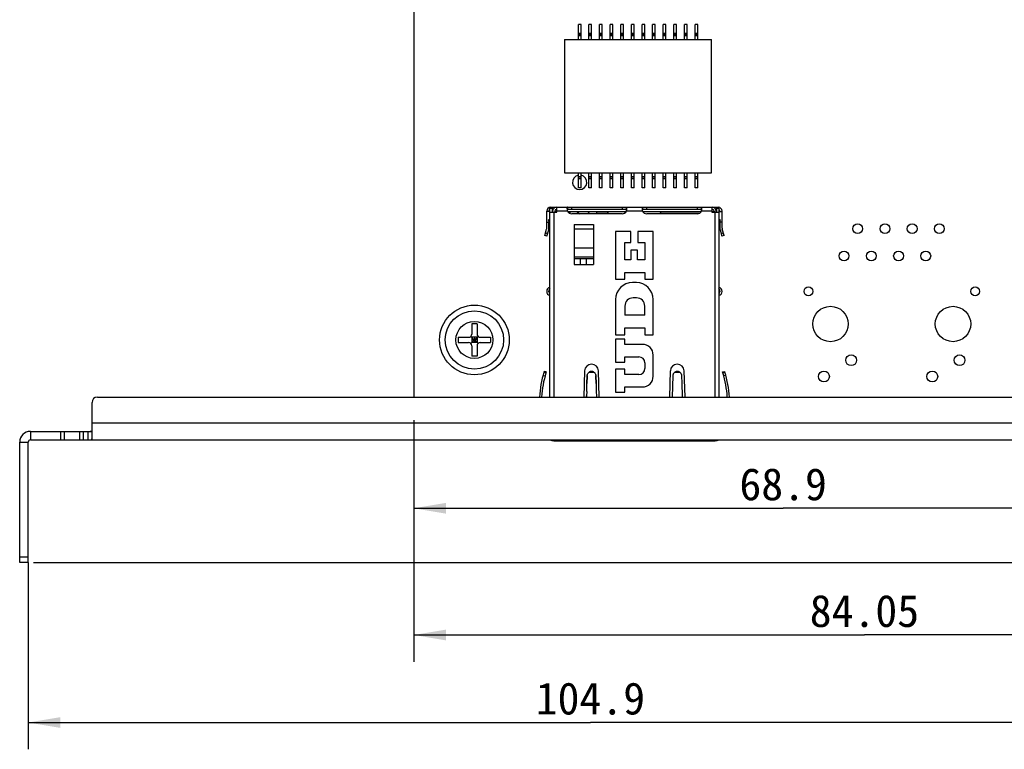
# Model space of a CAD drawing. Header units: millimetres. Extents: x -32 to 346, y 283 to 568.
# Tile 6 of 13: x 58 to 149, y 328 to 396. Entities that reach past the tile are written whole.
import ezdxf
from ezdxf.enums import TextEntityAlignment as Align

# ---------------------------------------------------------------- set-up
doc = ezdxf.new("R2010")
doc.units = ezdxf.units.MM
doc.header["$LTSCALE"] = 16.335
doc.layers.get('0').update_dxf_attribs({"linetype": 'CONTINUOUS'})
doc.layers.add('00_COMPONENTS', color=7, linetype='CONTINUOUS')
doc.layers.add('51__DRAFT_DIMS', color=7, linetype='CONTINUOUS')
doc.styles.get("Standard").update_dxf_attribs({"font": 'simfang.ttf'})
doc.dimstyles.new('DIMSTYLE_1', dxfattribs={"dimtxt": 3, "dimasz": 3, "dimexe": 2.5, "dimexo": 0.5, "dimgap": 0.75, "dimtad": 1, "dimdec": 1, "dimdsep": 46, "dimtxsty": 'Standard', "dimblk": '_FILLED', "dimblk1": '_FILLED', "dimblk2": '_FILLED', "dimcen": 0.09, "dimclrt": 3, "dimazin": 2, "dimtp": 0.3, "dimtm": 0.3, "dimtfac": 1, "dimtdec": 1, "dimtofl": 0, "dimtmove": 0, "dimatfit": 3, "dimldrblk": '_FILLED', "dimfxl": 0, "dimtolj": 1, "dimarcsym": 0})
doc.dimstyles.new('DIMSTYLE_2', dxfattribs={"dimtxt": 3, "dimasz": 3, "dimexe": 2.5, "dimexo": 0.5, "dimgap": 0.75, "dimtad": 1, "dimdsep": 46, "dimtxsty": 'Standard', "dimblk": '_FILLED', "dimblk1": '_FILLED', "dimblk2": '_FILLED', "dimcen": 0.09, "dimclrt": 3, "dimazin": 2, "dimtp": 0.3, "dimtm": 0.3, "dimtfac": 1, "dimtofl": 0, "dimtmove": 0, "dimatfit": 3, "dimldrblk": '_FILLED', "dimfxl": 0, "dimtolj": 1, "dimarcsym": 0})
doc.dimstyles.new('DIMSTYLE_4', dxfattribs={"dimtxt": 3, "dimasz": 3, "dimexe": 2.5, "dimexo": 0.5, "dimgap": 0.75, "dimtad": 1, "dimdec": 1, "dimdsep": 46, "dimtxsty": 'Standard', "dimblk": '_FILLED', "dimblk1": '_FILLED', "dimblk2": '_FILLED', "dimcen": 0.09, "dimclrt": 3, "dimazin": 2, "dimtp": 0.5, "dimtm": 0.5, "dimtfac": 1, "dimtdec": 1, "dimtofl": 0, "dimtmove": 0, "dimatfit": 3, "dimldrblk": '_FILLED', "dimfxl": 0, "dimtolj": 1, "dimarcsym": 0})

# ---------------------------------------------------------------- blocks, each defined once
blk = doc.blocks.new('_FILLED')
at = {"color": 0, "linetype": 'ByBlock'}
blk.add_solid([(0, 0), (-1, 0.167), (-1, -0.167)], dxfattribs=at)
blk = doc.blocks.new('*D1')
at = {"layer": '51__DRAFT_DIMS', "color": 4}
for p, q in [((163.283, 403.425), (163.283, 327.73)), ((58.423, 345.176), (58.423, 327.73)), ((58.423, 330.23), (110.853, 330.23)), ((163.283, 330.23), (110.853, 330.23))]:
    blk.add_line(p, q, dxfattribs=at)
at = {"layer": '51__DRAFT_DIMS', "color": 4, "xscale": 3, "yscale": 3, "zscale": 3, "rotation": 180}
blk.add_blockref('_FILLED', (58.423, 330.23), dxfattribs=at)
at = {"layer": '51__DRAFT_DIMS', "color": 4, "xscale": 3, "yscale": 3, "zscale": 3}
blk.add_blockref('_FILLED', (163.283, 330.23), dxfattribs=at)
at = {"layer": '51__DRAFT_DIMS', "color": 3}
blk.add_text('104.9', height=3, dxfattribs=at).set_placement((110.853, 330.98), align=Align.CENTER)
blk = doc.blocks.new('*D2')
at = {"layer": '51__DRAFT_DIMS', "color": 4}
for p, q in [((94.383, 358.435), (94.383, 335.9)), ((178.438, 356.463), (178.438, 335.9)), ((94.383, 338.4), (136.411, 338.4)), ((178.438, 338.4), (136.411, 338.4))]:
    blk.add_line(p, q, dxfattribs=at)
at = {"layer": '51__DRAFT_DIMS', "color": 4, "xscale": 3, "yscale": 3, "zscale": 3, "rotation": 180}
blk.add_blockref('_FILLED', (94.383, 338.4), dxfattribs=at)
at = {"layer": '51__DRAFT_DIMS', "color": 4, "xscale": 3, "yscale": 3, "zscale": 3}
blk.add_blockref('_FILLED', (178.438, 338.4), dxfattribs=at)
at = {"layer": '51__DRAFT_DIMS', "color": 3}
blk.add_text('84.05', height=3, dxfattribs=at).set_placement((136.411, 339.15), align=Align.CENTER)
blk = doc.blocks.new('*D3')
at = {"layer": '51__DRAFT_DIMS', "color": 4}
for p, q in [((163.283, 403.425), (163.283, 347.727)), ((94.383, 358.435), (94.383, 347.727)), ((94.383, 350.227), (128.833, 350.227)), ((163.283, 350.227), (128.833, 350.227))]:
    blk.add_line(p, q, dxfattribs=at)
at = {"layer": '51__DRAFT_DIMS', "color": 4, "xscale": 3, "yscale": 3, "zscale": 3, "rotation": 180}
blk.add_blockref('_FILLED', (94.383, 350.227), dxfattribs=at)
at = {"layer": '51__DRAFT_DIMS', "color": 4, "xscale": 3, "yscale": 3, "zscale": 3}
blk.add_blockref('_FILLED', (163.283, 350.227), dxfattribs=at)
at = {"layer": '51__DRAFT_DIMS', "color": 3}
blk.add_text('68.9', height=3, dxfattribs=at).set_placement((128.833, 350.977), align=Align.CENTER)
blk = doc.blocks.new('*D6')
at = {"layer": '51__DRAFT_DIMS', "color": 4}
for p, q in [((150.533, 506.085), (198.426, 506.085)), ((195.926, 506.085), (195.926, 425.631)), ((195.926, 345.176), (195.926, 425.631)), ((58.923, 345.176), (198.426, 345.176))]:
    blk.add_line(p, q, dxfattribs=at)
at = {"layer": '51__DRAFT_DIMS', "color": 4, "xscale": 3, "yscale": 3, "zscale": 3}
for p, rotation in [((195.926, 506.085), 90), ((195.926, 345.176), 270)]:
    blk.add_blockref('_FILLED', p, dxfattribs=dict(at, rotation=rotation))
at = {"layer": '51__DRAFT_DIMS', "color": 3}
blk.add_text('160.9', height=3, rotation=90, dxfattribs=at).set_placement((195.176, 425.631), align=Align.CENTER)

msp = doc.modelspace()

# ---------------------------------------------------------------- linework, layer by layer
at = {"layer": '00_COMPONENTS', "color": 7}
for p, q in [((94.383, 505.585), (94.383, 360.606)), ((109.978, 395.382), (109.728, 395.382)), ((109.728, 393.992), (109.728, 395.382)), ((109.978, 393.992), (109.978, 395.382)), ((110.968, 395.382), (110.718, 395.382)), ((110.718, 393.992), (110.718, 395.382)), ((110.968, 393.992), (110.968, 395.382)), ((111.958, 395.382), (111.708, 395.382)), ((111.708, 393.992), (111.708, 395.382)), ((111.958, 393.992), (111.958, 395.382)), ((112.948, 395.382), (112.698, 395.382)), ((112.698, 393.992), (112.698, 395.382)), ((112.948, 393.992), (112.948, 395.382)), ((113.938, 395.382), (113.688, 395.382)), ((113.688, 393.992), (113.688, 395.382)), ((113.938, 393.992), (113.938, 395.382)), ((114.928, 395.382), (114.678, 395.382)), ((114.678, 393.992), (114.678, 395.382)), ((114.928, 393.992), (114.928, 395.382)), ((115.918, 395.382), (115.668, 395.382)), ((115.668, 393.992), (115.668, 395.382)), ((115.918, 393.992), (115.918, 395.382)), ((116.908, 395.382), (116.658, 395.382)), ((116.658, 393.992), (116.658, 395.382)), ((116.908, 393.992), (116.908, 395.382)), ((117.898, 395.382), (117.648, 395.382)), ((117.648, 393.992), (117.648, 395.382)), ((117.898, 393.992), (117.898, 395.382)), ((118.888, 395.382), (118.638, 395.382)), ((118.638, 393.992), (118.638, 395.382)), ((118.888, 393.992), (118.888, 395.382)), ((119.878, 395.382), (119.628, 395.382)), ((119.628, 393.992), (119.628, 395.382)), ((119.878, 393.992), (119.878, 395.382)), ((120.868, 395.382), (120.618, 395.382)), ((120.618, 393.992), (120.618, 395.382)), ((120.868, 393.992), (120.868, 395.382)), ((108.443, 393.992), (122.153, 393.992)), ((108.443, 393.992), (108.443, 381.532)), ((109.728, 394.492), (109.978, 394.492)), ((110.718, 394.492), (110.968, 394.492)), ((111.708, 394.492), (111.958, 394.492)), ((112.698, 394.492), (112.948, 394.492)), ((113.688, 394.492), (113.938, 394.492)), ((114.678, 394.492), (114.928, 394.492)), ((115.668, 394.492), (115.918, 394.492)), ((116.658, 394.492), (116.908, 394.492)), ((117.648, 394.492), (117.898, 394.492)), ((118.638, 394.492), (118.888, 394.492)), ((119.628, 394.492), (119.878, 394.492)), ((120.618, 394.492), (120.868, 394.492)), ((122.153, 381.532), (122.153, 393.992)), ((108.443, 381.532), (122.153, 381.532)), ((109.728, 380.142), (109.728, 381.532)), ((109.978, 380.142), (109.978, 381.532)), ((110.718, 380.142), (110.718, 381.532)), ((110.968, 380.142), (110.968, 381.532)), ((111.708, 380.142), (111.708, 381.532)), ((111.958, 380.142), (111.958, 381.532)), ((112.698, 380.142), (112.698, 381.532)), ((112.948, 380.142), (112.948, 381.532)), ((113.688, 380.142), (113.688, 381.532)), ((113.938, 380.142), (113.938, 381.532)), ((114.678, 380.142), (114.678, 381.532)), ((114.928, 380.142), (114.928, 381.532)), ((115.668, 380.142), (115.668, 381.532)), ((115.918, 380.142), (115.918, 381.532)), ((116.658, 380.142), (116.658, 381.532)), ((116.908, 380.142), (116.908, 381.532)), ((117.648, 380.142), (117.648, 381.532)), ((117.898, 380.142), (117.898, 381.532)), ((118.638, 380.142), (118.638, 381.532)), ((118.888, 380.142), (118.888, 381.532)), ((119.628, 380.142), (119.628, 381.532)), ((119.878, 380.142), (119.878, 381.532)), ((120.618, 380.142), (120.618, 381.532)), ((120.868, 380.142), (120.868, 381.532)), ((109.728, 381.032), (109.978, 381.032)), ((110.718, 381.032), (110.968, 381.032)), ((111.708, 381.032), (111.958, 381.032)), ((112.698, 381.032), (112.948, 381.032)), ((113.688, 381.032), (113.938, 381.032)), ((114.678, 381.032), (114.928, 381.032)), ((115.668, 381.032), (115.918, 381.032)), ((116.658, 381.032), (116.908, 381.032)), ((117.648, 381.032), (117.898, 381.032)), ((118.638, 381.032), (118.888, 381.032)), ((119.628, 381.032), (119.878, 381.032)), ((120.618, 381.032), (120.868, 381.032)), ((109.978, 380.142), (109.728, 380.142)), ((110.968, 380.142), (110.718, 380.142)), ((111.958, 380.142), (111.708, 380.142)), ((112.948, 380.142), (112.698, 380.142)), ((113.938, 380.142), (113.688, 380.142)), ((114.928, 380.142), (114.678, 380.142)), ((115.918, 380.142), (115.668, 380.142)), ((116.908, 380.142), (116.658, 380.142)), ((117.898, 380.142), (117.648, 380.142)), ((118.888, 380.142), (118.638, 380.142)), ((119.878, 380.142), (119.628, 380.142)), ((120.868, 380.142), (120.618, 380.142)), ((106.783, 376.362), (106.783, 377.966)), ((107.083, 377.936), (106.783, 377.936)), ((106.983, 377.936), (106.983, 377.966)), ((107.083, 378.226), (107.283, 378.226)), ((107.083, 360.606), (107.083, 378.226)), ((107.083, 377.866), (107.733, 377.866)), ((107.133, 378.316), (122.783, 378.316)), ((107.283, 378.226), (107.283, 377.866)), ((107.283, 378.116), (107.367, 378.116)), ((107.333, 377.936), (107.283, 377.936)), ((107.333, 377.966), (107.333, 377.866)), ((107.533, 377.966), (107.533, 377.866)), ((107.733, 377.936), (107.533, 377.936)), ((107.683, 378.116), (107.733, 378.116)), ((107.733, 377.866), (107.733, 378.316)), ((108.704, 378.316), (108.704, 378.116)), ((114.212, 378.116), (108.704, 378.116)), ((108.715, 377.941), (114.2, 377.941)), ((108.973, 377.741), (108.947, 377.741)), ((108.973, 377.732), (108.973, 377.941)), ((113.808, 377.711), (109.108, 377.711)), ((109.598, 377.941), (109.828, 377.711)), ((110.568, 377.711), (110.798, 377.941)), ((111.423, 377.941), (111.423, 377.711)), ((112.533, 377.741), (111.423, 377.741)), ((112.544, 377.711), (112.458, 377.941)), ((114.212, 378.116), (114.212, 378.316)), ((115.704, 378.316), (115.704, 378.116)), ((121.212, 378.116), (115.704, 378.116)), ((115.715, 377.941), (121.2, 377.941)), ((120.808, 377.711), (116.108, 377.711)), ((117.372, 377.711), (117.458, 377.941)), ((120.969, 377.741), (117.383, 377.741)), ((121.212, 378.116), (121.212, 378.316)), ((122.183, 378.316), (122.183, 377.866)), ((122.183, 378.116), (122.233, 378.116)), ((122.243, 377.941), (122.183, 377.941)), ((122.183, 377.936), (122.383, 377.936)), ((122.183, 377.866), (122.833, 377.866)), ((122.243, 377.941), (122.243, 377.936)), ((122.383, 377.966), (122.383, 377.866)), ((122.549, 378.116), (122.633, 378.116)), ((122.583, 377.866), (122.583, 377.966)), ((122.583, 377.936), (122.633, 377.936)), ((122.633, 378.226), (122.833, 378.226)), ((122.633, 377.866), (122.633, 378.226)), ((122.833, 378.226), (122.833, 360.606)), ((122.833, 377.936), (123.133, 377.936)), ((122.933, 377.966), (122.933, 377.936)), ((123.133, 376.362), (123.133, 377.966)), ((106.783, 376.936), (107.029, 376.936)), ((107.083, 377.196), (106.947, 377.142)), ((107.083, 377.164), (106.947, 377.142)), ((107.083, 376.802), (106.947, 377.142)), ((106.983, 376.362), (106.983, 376.936)), ((109.333, 376.719), (109.333, 372.986)), ((111.133, 376.719), (111.133, 372.986)), ((122.833, 377.196), (122.969, 377.142)), ((122.833, 377.164), (122.969, 377.142)), ((122.833, 377.164), (122.969, 377.142)), ((122.969, 377.142), (122.833, 376.802)), ((123.133, 376.936), (122.886, 376.936)), ((122.933, 376.936), (122.933, 376.362)), ((106.598, 375.68), (106.771, 376.279)), ((106.79, 375.624), (106.598, 375.68)), ((106.79, 375.624), (106.963, 376.223)), ((114.628, 376.066), (113.208, 376.066)), ((113.208, 376.066), (113.208, 371.606)), ((114.628, 375.022), (114.628, 376.066)), ((116.708, 376.066), (115.288, 376.066)), ((115.288, 376.066), (115.288, 375.022)), ((116.708, 371.606), (116.708, 376.066)), ((122.953, 376.223), (123.126, 375.624)), ((123.318, 375.68), (123.126, 375.624)), ((123.318, 375.68), (123.145, 376.279)), ((114.068, 375.022), (114.628, 375.022)), ((114.068, 373.426), (114.068, 375.022)), ((115.288, 375.022), (115.928, 375.022)), ((115.928, 375.022), (115.928, 373.426)), ((115.248, 374.306), (114.628, 374.306)), ((114.628, 374.306), (114.628, 373.426)), ((115.248, 373.426), (115.248, 374.306)), ((109.333, 373.686), (111.133, 373.686)), ((109.333, 373.553), (111.133, 373.553)), ((109.333, 372.986), (111.133, 372.986)), ((109.898, 373.553), (109.898, 372.986)), ((110.498, 372.986), (110.498, 373.553)), ((114.628, 373.426), (114.068, 373.426)), ((115.928, 373.426), (115.248, 373.426)), ((114.068, 372.246), (115.928, 372.246)), ((114.068, 371.606), (114.068, 372.246)), ((115.928, 372.246), (115.928, 371.606)), ((113.208, 371.606), (114.068, 371.606)), ((115.138, 371.286), (114.778, 371.286)), ((115.928, 371.606), (116.708, 371.606)), ((106.983, 370.426), (106.983, 370.526)), ((122.933, 370.526), (122.933, 370.426)), ((113.208, 369.716), (113.208, 366.426)), ((115.148, 369.866), (114.848, 369.866)), ((116.708, 366.426), (116.708, 369.716)), ((114.068, 369.086), (114.068, 368.246)), ((115.928, 368.246), (115.928, 369.086)), ((100.283, 367.436), (99.783, 367.436)), ((99.783, 367.436), (99.783, 366.486)), ((100.283, 367.436), (100.283, 366.486)), ((115.928, 368.246), (114.068, 368.246)), ((113.208, 366.426), (114.068, 366.426)), ((114.068, 367.066), (115.928, 367.066)), ((114.068, 366.426), (114.068, 367.066)), ((115.928, 367.066), (115.928, 366.426)), ((115.928, 366.426), (116.708, 366.426)), ((98.533, 366.186), (99.483, 366.186)), ((98.533, 366.186), (98.533, 365.686)), ((98.533, 365.686), (99.483, 365.686)), ((100.371, 365.598), (99.695, 366.274)), ((99.695, 365.598), (100.371, 366.274)), ((100.283, 366.186), (99.783, 366.186)), ((99.783, 366.186), (99.783, 365.686)), ((100.283, 365.936), (99.783, 365.936)), ((100.283, 365.686), (99.783, 365.686)), ((100.033, 366.186), (100.033, 365.686)), ((100.283, 366.186), (100.283, 365.686)), ((100.583, 366.186), (101.533, 366.186)), ((100.583, 365.686), (101.533, 365.686)), ((101.533, 366.186), (101.533, 365.686)), ((114.068, 366.006), (113.208, 366.006)), ((113.208, 366.006), (113.208, 363.876)), ((114.068, 365.526), (114.068, 366.006)), ((115.708, 365.526), (114.068, 365.526)), ((99.783, 365.386), (99.783, 364.436)), ((100.283, 365.386), (100.283, 364.436)), ((100.283, 364.436), (99.783, 364.436)), ((113.208, 363.876), (114.068, 363.876)), ((114.068, 364.356), (115.378, 364.356)), ((114.068, 363.876), (114.068, 364.356)), ((115.928, 363.806), (115.928, 363.266)), ((116.708, 362.546), (116.708, 364.526)), ((106.539, 363.006), (106.518, 362.936)), ((106.518, 362.936), (106.709, 362.878)), ((106.73, 362.947), (106.539, 363.006)), ((106.73, 362.947), (106.709, 362.878)), ((110.308, 363.046), (110.233, 360.606)), ((111.682, 360.606), (111.608, 363.046)), ((114.068, 363.196), (113.208, 363.196)), ((113.208, 363.196), (113.208, 361.066)), ((114.068, 362.716), (114.068, 363.196)), ((118.308, 363.046), (118.233, 360.606)), ((119.682, 360.606), (119.608, 363.046)), ((123.186, 362.947), (123.377, 363.006)), ((123.207, 362.878), (123.186, 362.947)), ((123.207, 362.878), (123.398, 362.936)), ((123.398, 362.936), (123.377, 363.006)), ((106.43, 362.63), (106.623, 362.578)), ((110.512, 361.114), (110.535, 361.878)), ((110.535, 361.878), (110.556, 362.578)), ((110.556, 362.578), (110.535, 361.878)), ((110.558, 362.63), (110.556, 362.578)), ((110.556, 362.578), (110.557, 362.612)), ((111.358, 362.63), (111.358, 362.611)), ((111.358, 362.63), (111.358, 362.611)), ((111.359, 362.578), (111.358, 362.63)), ((111.358, 362.611), (111.359, 362.578)), ((111.381, 361.877), (111.359, 362.578)), ((111.359, 362.578), (111.381, 361.877)), ((111.381, 361.877), (111.393, 361.492)), ((111.381, 361.877), (111.393, 361.492)), ((115.378, 362.716), (114.068, 362.716)), ((118.496, 360.606), (118.558, 362.63)), ((119.358, 362.63), (119.358, 362.611)), ((119.358, 362.63), (119.358, 362.611)), ((119.358, 362.611), (119.358, 362.63)), ((119.358, 362.611), (119.381, 361.877)), ((119.381, 361.877), (119.393, 361.492)), ((119.381, 361.877), (119.393, 361.492)), ((123.486, 362.63), (123.293, 362.578)), ((110.512, 361.114), (110.499, 360.707)), ((111.393, 361.492), (111.404, 361.108)), ((111.393, 361.492), (111.404, 361.108)), ((111.404, 361.108), (111.417, 360.71)), ((113.208, 361.066), (114.068, 361.066)), ((114.068, 361.546), (115.708, 361.546)), ((114.068, 361.066), (114.068, 361.546)), ((119.393, 361.492), (119.404, 361.108)), ((119.393, 361.492), (119.404, 361.108)), ((119.404, 361.108), (119.417, 360.71)), ((64.37, 356.719), (64.37, 360.106)), ((64.87, 360.606), (158.256, 360.606)), ((110.499, 360.707), (110.496, 360.606)), ((110.496, 360.606), (110.499, 360.707)), ((111.417, 360.71), (111.42, 360.606)), ((111.417, 360.71), (111.42, 360.606)), ((119.417, 360.71), (119.42, 360.606)), ((119.417, 360.71), (119.42, 360.606)), ((58.623, 357.406), (63.57, 357.406)), ((63.57, 356.606), (63.57, 357.406)), ((63.584, 357.406), (64.37, 357.406)), ((63.97, 357.406), (63.97, 356.606)), ((57.623, 345.176), (57.623, 356.406)), ((58.423, 345.176), (58.423, 356.406)), ((58.623, 356.606), (63.57, 356.606)), ((63.584, 356.606), (173.338, 356.606)), ((107.433, 356.536), (122.483, 356.536)), ((107.533, 356.536), (107.533, 356.606)), ((110.108, 356.536), (110.108, 356.536)), ((111.808, 356.536), (111.808, 356.536)), ((118.108, 356.536), (118.108, 356.536)), ((119.808, 356.536), (119.808, 356.536)), ((122.383, 356.606), (122.383, 356.536)), ((58.423, 345.176), (57.623, 345.176))]:
    msp.add_line(p, q, dxfattribs=at)
at = {"layer": '00_COMPONENTS', "color": 4}
for p, q in [((109.978, 394.542), (109.728, 394.542)), ((109.728, 394.342), (109.978, 394.342)), ((110.968, 394.542), (110.718, 394.542)), ((110.718, 394.342), (110.968, 394.342)), ((111.958, 394.542), (111.708, 394.542)), ((111.708, 394.342), (111.958, 394.342)), ((112.948, 394.542), (112.698, 394.542)), ((112.698, 394.342), (112.948, 394.342)), ((113.938, 394.542), (113.688, 394.542)), ((113.688, 394.342), (113.938, 394.342)), ((114.928, 394.542), (114.678, 394.542)), ((114.678, 394.342), (114.928, 394.342)), ((115.918, 394.542), (115.668, 394.542)), ((115.668, 394.342), (115.918, 394.342)), ((116.908, 394.542), (116.658, 394.542)), ((116.658, 394.342), (116.908, 394.342)), ((117.898, 394.542), (117.648, 394.542)), ((117.648, 394.342), (117.898, 394.342)), ((118.888, 394.542), (118.638, 394.542)), ((118.638, 394.342), (118.888, 394.342)), ((119.878, 394.542), (119.628, 394.542)), ((119.628, 394.342), (119.878, 394.342)), ((120.868, 394.542), (120.618, 394.542)), ((120.618, 394.342), (120.868, 394.342)), ((109.728, 381.182), (109.978, 381.182)), ((110.718, 381.182), (110.968, 381.182)), ((111.708, 381.182), (111.958, 381.182)), ((112.698, 381.182), (112.948, 381.182)), ((113.688, 381.182), (113.938, 381.182)), ((114.678, 381.182), (114.928, 381.182)), ((115.668, 381.182), (115.918, 381.182)), ((116.658, 381.182), (116.908, 381.182)), ((117.648, 381.182), (117.898, 381.182)), ((118.638, 381.182), (118.888, 381.182)), ((119.628, 381.182), (119.878, 381.182)), ((120.618, 381.182), (120.868, 381.182)), ((109.978, 380.982), (109.728, 380.982)), ((110.968, 380.982), (110.718, 380.982)), ((111.958, 380.982), (111.708, 380.982)), ((112.948, 380.982), (112.698, 380.982)), ((113.938, 380.982), (113.688, 380.982)), ((114.928, 380.982), (114.678, 380.982)), ((115.918, 380.982), (115.668, 380.982)), ((116.908, 380.982), (116.658, 380.982)), ((117.898, 380.982), (117.648, 380.982)), ((118.888, 380.982), (118.638, 380.982)), ((119.878, 380.982), (119.628, 380.982)), ((120.868, 380.982), (120.618, 380.982)), ((107.433, 377.866), (107.433, 360.606)), ((108.702, 377.966), (107.733, 377.966)), ((109.108, 378.116), (109.108, 378.316)), ((113.808, 378.316), (113.808, 378.116)), ((115.702, 377.966), (114.213, 377.966)), ((116.108, 378.116), (116.108, 378.316)), ((120.808, 378.316), (120.808, 378.116)), ((122.183, 377.966), (121.213, 377.966)), ((122.483, 360.606), (122.483, 377.866)), ((109.333, 376.719), (111.133, 376.719)), ((106.667, 375.92), (106.859, 375.864)), ((111.133, 376.276), (109.333, 376.276)), ((123.056, 375.864), (123.248, 375.92)), ((111.133, 374.518), (109.333, 374.518)), ((110.728, 362.936), (111.188, 362.936)), ((118.728, 362.936), (119.188, 362.936)), ((64.37, 358.206), (158.756, 358.206)), ((58.623, 357.406), (58.623, 356.606)), ((61.416, 357.406), (61.416, 356.606)), ((61.769, 357.406), (61.769, 356.606)), ((63.229, 356.606), (63.229, 357.406)), ((57.623, 356.406), (58.423, 356.406)), ((110.358, 356.536), (110.358, 356.606)), ((111.558, 356.606), (111.558, 356.536)), ((118.358, 356.536), (118.358, 356.606)), ((119.558, 356.606), (119.558, 356.536)), ((58.423, 345.676), (57.623, 345.676))]:
    msp.add_line(p, q, dxfattribs=at)
at = {"layer": '00_COMPONENTS', "color": 7}
for centre, radius in [((135.783, 376.316), 0.457), ((138.323, 376.316), 0.457), ((140.863, 376.316), 0.457), ((143.403, 376.316), 0.457), ((134.513, 373.776), 0.457), ((137.053, 373.776), 0.457), ((139.593, 373.776), 0.457), ((142.133, 373.776), 0.457), ((131.183, 370.474), 0.406), ((146.733, 370.474), 0.406), ((100.033, 365.936), 2.725), ((133.243, 367.426), 1.651), ((144.673, 367.426), 1.651), ((135.173, 364.046), 0.508), ((145.283, 364.046), 0.508), ((132.633, 362.526), 0.508), ((142.743, 362.526), 0.508)]:
    msp.add_circle(centre, radius, dxfattribs=at)
at = {"layer": '00_COMPONENTS', "color": 4}
for radius in [3.251, 1.725]:
    msp.add_circle((100.033, 365.936), radius, dxfattribs=at)
msp.add_arc((109.853, 380.647), 0.669, 100.77356, 79.22644, dxfattribs=at)
at = {"layer": '00_COMPONENTS', "color": 7}
for centre, radius, start, end in [((107.133, 377.966), 0.35, 90, 180), ((107.133, 377.966), 0.15, 109.48046, 180), ((107.683, 377.966), 0.35, 90, 180), ((107.683, 377.966), 0.15, 90, 180), ((109.838, 378.247), 1.169, 186.41673, 187.05842), ((109.955, 378.262), 1.288, 187.09438, 193.29371), ((109.108, 378.161), 0.45, 205.68629, 270), ((113.808, 378.161), 0.45, 270, 334.31371), ((112.951, 378.264), 1.298, 346.73019, 352.88121), ((113.077, 378.247), 1.17, 352.941, 353.58345), ((116.838, 378.247), 1.169, 186.41673, 187.05842), ((116.955, 378.262), 1.288, 187.09438, 193.29371), ((116.108, 378.161), 0.45, 205.68629, 270), ((120.808, 378.161), 0.45, 270, 334.31371), ((119.951, 378.264), 1.298, 346.73019, 352.88121), ((120.077, 378.247), 1.17, 352.941, 353.58345), ((122.233, 377.966), 0.35, 0, 90), ((122.233, 377.966), 0.15, 0, 90), ((122.783, 377.966), 0.35, 0, 90), ((122.783, 377.966), 0.15, 0, 70.51954), ((106.483, 376.362), 0.3, 343.8775, 360), ((106.483, 376.362), 0.5, 343.8775, 360), ((123.433, 376.362), 0.5, 180, 196.1225), ((123.433, 376.362), 0.3, 180, 196.1225), ((114.778, 369.716), 1.57, 90, 180), ((115.138, 369.716), 1.57, 0, 90), ((107.183, 370.474), 0.406, 104.25526, 255.74474), ((107.233, 370.526), 0.25, 126.8699, 180), ((107.233, 370.426), 0.25, 180, 233.1301), ((122.733, 370.474), 0.406, 284.25526, 75.74474), ((122.683, 370.526), 0.25, 0, 53.1301), ((122.683, 370.426), 0.25, 306.8699, 360), ((114.848, 369.086), 0.78, 90, 180), ((115.148, 369.086), 0.78, 0, 90), ((99.483, 366.486), 0.3, 270, 360), ((100.583, 366.486), 0.3, 180, 270), ((99.483, 365.386), 0.3, 0, 90), ((100.583, 365.386), 0.3, 90, 180), ((115.708, 364.526), 1, 0, 90), ((110.958, 363.026), 0.65, 1.75035, 178.24965), ((115.378, 363.806), 0.55, 0, 90), ((118.958, 363.026), 0.65, 1.75035, 178.24965), ((116.083, 360.021), 10, 163.05, 176.64542), ((116.083, 360.021), 9.8, 163.05, 176.57683), ((115.378, 363.266), 0.55, 270, 360), ((113.833, 360.021), 9.8, 3.42317, 16.95), ((113.833, 360.021), 10, 3.35458, 16.95), ((115.708, 362.546), 1, 270, 360), ((64.87, 360.106), 0.5, 90, 180), ((58.623, 356.406), 1, 90, 180), ((58.623, 356.406), 0.2, 90, 180), ((107.433, 357.536), 1, 248.49601, 270), ((107.433, 356.886), 0.35, 233.19514, 270), ((122.483, 356.886), 0.35, 270, 306.80489), ((122.483, 357.536), 1, 270, 291.50301)]:
    msp.add_arc(centre, radius, start, end, dxfattribs=at)
for points, knots in [([(108.704, 378.316), (108.701, 378.316), (108.695, 378.315), (108.688, 378.309), (108.683, 378.3), (108.678, 378.288), (108.675, 378.273), (108.671, 378.247), (108.67, 378.226), (108.67, 378.211)], [0, 0, 0, 0, 0.067258, 0.138904, 0.225451, 0.332931, 0.463976, 0.61928, 1, 1, 1, 1]), ([(108.67, 378.211), (108.67, 378.196), (108.671, 378.164), (108.674, 378.133), (108.676, 378.116)], [0, 0, 0, 0, 0.470461, 1, 1, 1, 1]), ([(108.704, 378.116), (108.699, 378.116), (108.691, 378.115), (108.682, 378.109), (108.679, 378.105), (108.678, 378.103)], [0, 0, 0, 0, 0.506653, 0.747574, 1, 1, 1, 1]), ([(114.246, 378.211), (114.246, 378.226), (114.245, 378.247), (114.241, 378.273), (114.238, 378.288), (114.233, 378.3), (114.227, 378.309), (114.22, 378.315), (114.215, 378.316), (114.212, 378.316)], [0, 0, 0, 0, 0.380723, 0.536029, 0.667073, 0.774552, 0.861097, 0.932742, 1, 1, 1, 1]), ([(114.238, 378.103), (114.237, 378.105), (114.233, 378.109), (114.225, 378.115), (114.217, 378.116), (114.212, 378.116)], [0, 0, 0, 0, 0.252449, 0.493349, 1, 1, 1, 1]), ([(114.24, 378.116), (114.242, 378.133), (114.244, 378.164), (114.246, 378.196), (114.246, 378.211)], [0, 0, 0, 0, 0.52954, 1, 1, 1, 1]), ([(115.704, 378.316), (115.701, 378.316), (115.695, 378.315), (115.688, 378.309), (115.683, 378.3), (115.678, 378.288), (115.675, 378.273), (115.671, 378.247), (115.67, 378.226), (115.67, 378.211)], [0, 0, 0, 0, 0.067258, 0.138904, 0.225451, 0.332931, 0.463976, 0.61928, 1, 1, 1, 1]), ([(115.67, 378.211), (115.67, 378.196), (115.671, 378.164), (115.674, 378.133), (115.676, 378.116)], [0, 0, 0, 0, 0.470461, 1, 1, 1, 1]), ([(115.704, 378.116), (115.699, 378.116), (115.691, 378.115), (115.682, 378.109), (115.679, 378.105), (115.678, 378.103)], [0, 0, 0, 0, 0.506653, 0.747574, 1, 1, 1, 1]), ([(121.246, 378.211), (121.246, 378.226), (121.245, 378.247), (121.241, 378.273), (121.238, 378.288), (121.233, 378.3), (121.227, 378.309), (121.22, 378.315), (121.215, 378.316), (121.212, 378.316)], [0, 0, 0, 0, 0.380723, 0.536029, 0.667073, 0.774552, 0.861097, 0.932742, 1, 1, 1, 1]), ([(121.238, 378.103), (121.237, 378.105), (121.233, 378.109), (121.225, 378.115), (121.217, 378.116), (121.212, 378.116)], [0, 0, 0, 0, 0.252449, 0.493349, 1, 1, 1, 1]), ([(121.24, 378.116), (121.242, 378.133), (121.244, 378.164), (121.246, 378.196), (121.246, 378.211)], [0, 0, 0, 0, 0.52954, 1, 1, 1, 1]), ([(110.558, 362.63), (110.563, 362.659), (110.576, 362.717), (110.612, 362.799), (110.663, 362.873), (110.705, 362.916), (110.728, 362.936)], [0, 0, 0, 0, 0.248809, 0.498003, 0.748258, 1, 1, 1, 1]), ([(111.188, 362.936), (111.155, 362.958), (111.08, 362.994), (110.958, 363.012), (110.836, 362.994), (110.761, 362.958), (110.728, 362.936)], [0, 0, 0, 0, 0.24907, 0.5, 0.75093, 1, 1, 1, 1]), ([(111.188, 362.936), (111.211, 362.916), (111.253, 362.873), (111.303, 362.799), (111.339, 362.717), (111.353, 362.659), (111.358, 362.63)], [0, 0, 0, 0, 0.251742, 0.501997, 0.751191, 1, 1, 1, 1]), ([(118.558, 362.63), (118.563, 362.659), (118.576, 362.717), (118.612, 362.799), (118.663, 362.873), (118.705, 362.916), (118.728, 362.936)], [0, 0, 0, 0, 0.248809, 0.498003, 0.748258, 1, 1, 1, 1]), ([(119.188, 362.936), (119.155, 362.958), (119.08, 362.994), (118.958, 363.012), (118.836, 362.994), (118.761, 362.958), (118.728, 362.936)], [0, 0, 0, 0, 0.24907, 0.5, 0.75093, 1, 1, 1, 1]), ([(119.188, 362.936), (119.211, 362.916), (119.253, 362.873), (119.303, 362.799), (119.339, 362.717), (119.353, 362.659), (119.358, 362.63)], [0, 0, 0, 0, 0.251742, 0.501997, 0.751191, 1, 1, 1, 1]), ([(63.97, 357.406), (63.997, 357.406), (64.055, 357.406), (64.138, 357.406), (64.203, 357.407), (64.247, 357.41), (64.273, 357.412), (64.296, 357.416), (64.316, 357.421), (64.333, 357.426), (64.346, 357.431), (64.356, 357.436), (64.364, 357.442), (64.368, 357.452), (64.369, 357.459), (64.37, 357.463)], [0, 0, 0, 0, 0.194431, 0.413729, 0.589368, 0.660024, 0.72237, 0.778321, 0.827656, 0.869566, 0.903213, 0.928549, 0.949253, 0.971209, 1, 1, 1, 1]), ([(63.97, 357.406), (64.028, 357.406), (64.111, 357.406), (64.212, 357.407), (64.27, 357.411), (64.314, 357.42), (64.344, 357.429), (64.366, 357.441), (64.369, 357.456), (64.37, 357.463)], [0, 0, 0, 0, 0.414077, 0.589864, 0.722946, 0.828272, 0.903834, 0.949505, 1, 1, 1, 1]), ([(63.97, 356.606), (64.013, 356.606), (64.088, 356.605), (64.194, 356.608), (64.278, 356.617), (64.353, 356.648), (64.368, 356.697), (64.37, 356.719)], [0, 0, 0, 0, 0.284283, 0.499074, 0.695146, 0.848895, 1, 1, 1, 1]), ([(63.97, 356.606), (63.992, 356.606), (64.034, 356.606), (64.099, 356.606), (64.163, 356.607), (64.216, 356.61), (64.256, 356.616), (64.283, 356.622), (64.308, 356.63), (64.329, 356.641), (64.346, 356.655), (64.359, 356.673), (64.367, 356.695), (64.369, 356.711), (64.37, 356.719)], [0, 0, 0, 0, 0.14119, 0.283004, 0.426372, 0.565284, 0.630814, 0.692291, 0.748815, 0.800077, 0.847119, 0.893425, 0.943169, 1, 1, 1, 1]), ([(110.113, 356.606), (110.112, 356.596), (110.112, 356.583), (110.111, 356.566), (110.11, 356.556), (110.11, 356.548), (110.109, 356.542), (110.109, 356.539), (110.108, 356.537), (110.108, 356.536), (110.108, 356.536)], [0, 0, 0, 0, 0.410891, 0.578155, 0.718623, 0.831497, 0.916182, 0.972267, 0.989607, 1, 1, 1, 1]), ([(110.358, 356.536), (110.358, 356.536), (110.36, 356.538), (110.361, 356.541), (110.362, 356.546), (110.363, 356.554), (110.364, 356.564), (110.366, 356.581), (110.367, 356.595), (110.368, 356.605)], [0, 0, 0, 0, 0.023897, 0.073804, 0.153257, 0.262835, 0.402531, 0.572181, 1, 1, 1, 1]), ([(111.548, 356.605), (111.548, 356.595), (111.549, 356.581), (111.551, 356.564), (111.553, 356.554), (111.554, 356.546), (111.555, 356.541), (111.556, 356.538), (111.557, 356.536), (111.558, 356.536)], [0, 0, 0, 0, 0.427819, 0.597469, 0.737165, 0.846743, 0.926197, 0.976104, 1, 1, 1, 1]), ([(111.808, 356.536), (111.808, 356.536), (111.807, 356.537), (111.807, 356.539), (111.807, 356.542), (111.806, 356.548), (111.805, 356.556), (111.805, 356.566), (111.804, 356.583), (111.803, 356.596), (111.803, 356.606)], [0, 0, 0, 0, 0.010393, 0.027734, 0.083818, 0.168503, 0.281378, 0.421846, 0.58911, 1, 1, 1, 1]), ([(118.113, 356.606), (118.112, 356.596), (118.112, 356.583), (118.111, 356.566), (118.11, 356.556), (118.11, 356.548), (118.109, 356.542), (118.109, 356.539), (118.108, 356.537), (118.108, 356.536), (118.108, 356.536)], [0, 0, 0, 0, 0.410891, 0.578155, 0.718623, 0.831497, 0.916182, 0.972267, 0.989607, 1, 1, 1, 1]), ([(118.368, 356.605), (118.367, 356.595), (118.366, 356.581), (118.364, 356.564), (118.363, 356.554), (118.362, 356.546), (118.361, 356.541), (118.36, 356.538), (118.358, 356.536), (118.358, 356.536)], [0, 0, 0, 0, 0.427825, 0.597477, 0.737172, 0.846749, 0.926202, 0.976107, 1, 1, 1, 1]), ([(119.548, 356.605), (119.548, 356.595), (119.549, 356.581), (119.551, 356.564), (119.553, 356.554), (119.554, 356.546), (119.555, 356.541), (119.556, 356.538), (119.557, 356.536), (119.558, 356.536)], [0, 0, 0, 0, 0.427819, 0.597469, 0.737165, 0.846743, 0.926197, 0.976104, 1, 1, 1, 1]), ([(119.808, 356.536), (119.808, 356.536), (119.807, 356.537), (119.807, 356.539), (119.807, 356.542), (119.806, 356.548), (119.805, 356.556), (119.805, 356.566), (119.804, 356.583), (119.803, 356.596), (119.803, 356.606)], [0, 0, 0, 0, 0.010393, 0.027734, 0.083818, 0.168503, 0.281378, 0.421846, 0.58911, 1, 1, 1, 1])]:
    msp.add_open_spline(points, degree=3, knots=knots, dxfattribs=at)

# ---------------------------------------------------------------- dimensions: what is measured, and where the dimension line sits
at = {"layer": '51__DRAFT_DIMS', "color": 4}
dim = msp.add_linear_dim(base=(195.926, 345.176), p1=(150.033, 506.085), p2=(58.423, 345.176), angle=270, dimstyle='DIMSTYLE_4', dxfattribs=at)
dim.commit()
dim.dimension.update_dxf_attribs({"geometry": '*D6', "text_midpoint": (195.926, 425.724), "dimtype": 160})
for base, p1, p2, dimstyle, picture, middle in [((163.283, 330.23), (58.423, 345.676), (163.283, 403.925), 'DIMSTYLE_1', '*D1', (110.947, 330.23)), ((163.283, 350.227), (94.383, 358.935), (163.283, 403.925), 'DIMSTYLE_2', '*D3', (128.783, 350.227)), ((178.43809, 338.39984), (94.38314, 358.93541), (178.43809, 356.96252), 'DIMSTYLE_2', '*D2', (136.32859, 338.39984))]:
    dim = msp.add_linear_dim(base=base, p1=p1, p2=p2, dimstyle=dimstyle, dxfattribs=at)
    dim.commit()
    dim.dimension.update_dxf_attribs({"geometry": picture, "text_midpoint": middle, "dimtype": 160})

doc.saveas('drawing.dxf')
